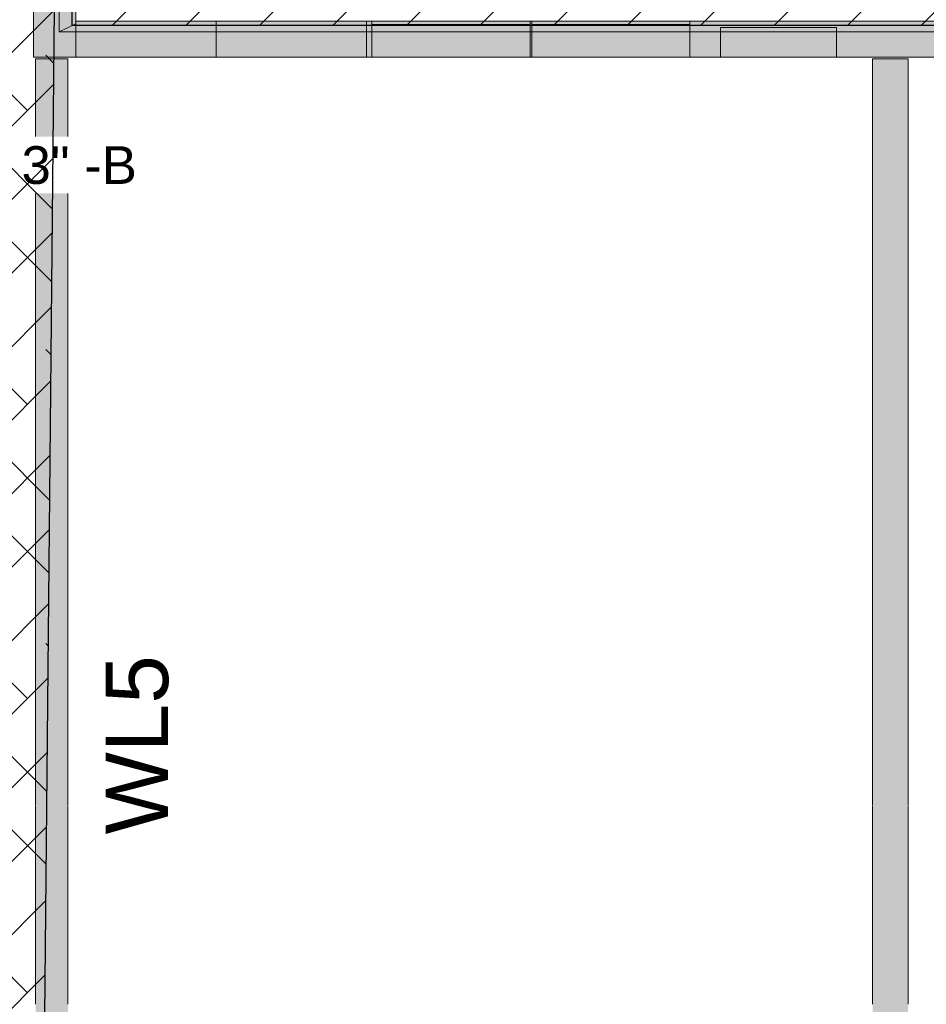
# Model space of a CAD drawing. Header units: inches. Extents: x -4126 to -1814, y 9773 to 12338.
# Tile 25 of 113: x -3414 to -3196, y 10586 to 10823. Entities that reach past the tile are written whole.
import ezdxf

# ---------------------------------------------------------------- set-up
doc = ezdxf.new("R2010")
doc.units = ezdxf.units.IN
doc.header["$MEASUREMENT"] = 0
for name, color, linetype, lineweight in [('A-WALL', 113, 'Continuous', 13), ('G-ANNO-DIMS', 111, 'Continuous', 9), ('I-WALL', 2, 'Continuous', 13)]:
    doc.layers.add(name, color=color, linetype=linetype, lineweight=lineweight)
doc.layers.add('LOAD_HATCH', color=8, linetype='Continuous')
doc.layers.add('loads', color=1, linetype='Continuous')
doc.styles.add('Arial', font='Arial.ttf', dxfattribs={"height": 18})
doc.styles.add('Arial_2', font='arial.ttf', dxfattribs={"height": 9.070866})

# ---------------------------------------------------------------- blocks, each defined once
blk = doc.blocks.new('CTR - 1st Phase - Shell_rvt-1-FRAMING PLAN - 1ST FLOOR')
at = {"layer": 'A-WALL', "lineweight": 5, "transparency": 33554585}
h = blk.add_hatch(color=8, dxfattribs=at)
h.paths.add_polyline_path([(-3404.17, 10813.86), (-3400.17, 10813.86), (-3400.17, 10819.99), (-3404.17, 10819.99), (-3404.17, 10856.62), (-3410.3, 10856.62), (-3410.3, 10813.86), (-3404.28, 10813.86)], flags=0)
h.paths.add_polyline_path([(-3410.3, 10857.02), (-3404.17, 10857.02), (-3404.17, 10857.45), (-3410.3, 10857.45)], flags=0)
h.paths.add_polyline_path([(-3404.85, 10858.28), (-3404.17, 10858.28), (-3404.17, 10858.71), (-3410.3, 10858.71), (-3410.3, 10858.28)], flags=0)
h.paths.add_polyline_path([(-3404.87, 10859.1), (-3404.17, 10859.1), (-3404.17, 10904.5), (-3410.3, 10904.5), (-3410.3, 10859.1)], flags=0)
h.paths.add_polyline_path([(-3410.3, 10904.9), (-3404.17, 10904.9), (-3404.17, 10905.33), (-3410.3, 10905.33)], flags=0)
h.paths.add_polyline_path([(-3410.3, 10906.16), (-3404.17, 10906.16), (-3404.17, 10906.59), (-3410.3, 10906.59)], flags=0)
h.paths.add_polyline_path([(-3404.17, 10906.98), (-3404.17, 10934.38), (-3410.3, 10934.38), (-3410.3, 10906.98), (-3405.72, 10906.98)], flags=0)
h.paths.add_polyline_path([(-3410.3, 10972.4), (-3404.17, 10972.4), (-3404.17, 10972.78), (-3410.3, 10972.78)], flags=0)
h.paths.add_polyline_path([(-3404.17, 11010.8), (-3404.17, 11048.15), (-3410.3, 11048.15), (-3410.3, 11010.8), (-3407.57, 11010.8)], flags=0)
h.paths.add_polyline_path([(-3404.17, 11048.54), (-3404.17, 11048.97), (-3410.3, 11048.97), (-3410.3, 11048.54), (-3408.24, 11048.54)], flags=0)
h.paths.add_polyline_path([(-3410.3, 11049.81), (-3404.17, 11049.81), (-3404.17, 11050.24), (-3410.3, 11050.24)], flags=0)
h.paths.add_polyline_path([(-3408.27, 11050.63), (-3404.17, 11050.63), (-3404.17, 11096.03), (-3410.3, 11096.03), (-3410.3, 11050.63)], flags=0)
h.paths.add_polyline_path([(-3410.3, 11096.42), (-3404.17, 11096.42), (-3404.17, 11096.85), (-3410.3, 11096.85)], flags=0)
h.paths.add_polyline_path([(-3404.17, 11097.69), (-3404.17, 11098.12), (-3410.3, 11098.12), (-3410.3, 11097.69), (-3409.11, 11097.69)], flags=0)
h.paths.add_polyline_path([(-3410.3, 11098.51), (-3404.17, 11098.51), (-3404.17, 11143.91), (-3410.3, 11143.91), (-3410.3, 11130.69), (-3409.92, 11130.69), (-3409.92, 11122.19), (-3410.3, 11122.19)], flags=0)
h.paths.add_polyline_path([(-3409.94, 11144.31), (-3404.17, 11144.31), (-3404.17, 11144.74), (-3410.3, 11144.74), (-3410.3, 11144.31)], flags=0)
h.paths.add_polyline_path([(-3409.96, 11145.57), (-3404.17, 11145.57), (-3404.17, 11146), (-3410.3, 11146), (-3410.3, 11145.57)], flags=0)
h.paths.add_polyline_path([(-3404.17, 11146.39), (-3404.17, 11164.59), (-3410.3, 11164.59), (-3410.3, 11146.39), (-3409.98, 11146.39)], flags=0)
h.paths.add_polyline_path([(-3410.3, 11276.29), (-3404.17, 11276.29), (-3404.17, 11278.79), (-3410.3, 11278.79), (-3410.3, 11276.86)], flags=0)
h.paths.add_polyline_path([(-3404.15, 11278.83), (-3400.17, 11278.83), (-3400.17, 11279.64), (-3410.3, 11279.64), (-3410.3, 11278.83), (-3404.17, 11278.83)], flags=0)
h.paths.add_polyline_path([(-3410.3, 11280.03), (-3400.17, 11280.03), (-3400.17, 11284.91), (-3410.3, 11284.91)], flags=0)
h = blk.add_hatch(color=8, dxfattribs=at)
h.paths.add_polyline_path([(-3404.17, 10819.99), (-3400.17, 10821.92), (-3400.17, 10856.62), (-3404.17, 10856.62), (-3404.17, 10821.92)], flags=0)
h.paths.add_polyline_path([(-3403.53, 10857.02), (-3400.17, 10857.02), (-3400.17, 10857.45), (-3404.17, 10857.45), (-3404.17, 10857.02)], flags=0)
h.paths.add_polyline_path([(-3400.17, 10858.28), (-3400.17, 10858.71), (-3404.17, 10858.71), (-3404.17, 10858.28), (-3403.51, 10858.28)], flags=0)
h.paths.add_polyline_path([(-3400.17, 10859.1), (-3400.17, 10904.5), (-3404.17, 10904.5), (-3404.17, 10859.1), (-3403.49, 10859.1)], flags=0)
h.paths.add_polyline_path([(-3400.17, 10904.9), (-3400.17, 10905.33), (-3404.17, 10905.33), (-3404.17, 10904.9), (-3402.69, 10904.9)], flags=0)
h.paths.add_polyline_path([(-3402.67, 10906.16), (-3400.17, 10906.16), (-3400.17, 10906.59), (-3404.17, 10906.59), (-3404.17, 10906.16)], flags=0)
h.paths.add_polyline_path([(-3402.66, 10906.98), (-3400.17, 10906.98), (-3400.17, 10934.38), (-3404.17, 10934.38), (-3404.17, 10906.98)], flags=0)
h.paths.add_polyline_path([(-3404.17, 10972.4), (-3400.17, 10972.4), (-3400.17, 10972.78), (-3404.17, 10972.78)], flags=0)
h.paths.add_polyline_path([(-3400.17, 11010.8), (-3400.19, 11048.15), (-3404.17, 11048.15), (-3404.17, 11010.8), (-3400.85, 11010.8)], flags=0)
h.paths.add_polyline_path([(-3400.19, 11048.54), (-3400.17, 11048.54), (-3400.18, 11048.97), (-3404.17, 11048.97), (-3404.17, 11048.54)], flags=0)
h.paths.add_polyline_path([(-3400.17, 11049.81), (-3400.19, 11050.24), (-3404.17, 11050.24), (-3404.17, 11049.81), (-3400.18, 11049.81)], flags=0)
h.paths.add_polyline_path([(-3404.17, 11050.63), (-3400.17, 11050.63), (-3400.17, 11096.03), (-3404.17, 11096.03), (-3404.17, 11083.98)], flags=0)
h.paths.add_polyline_path([(-3400.17, 11096.42), (-3400.17, 11096.85), (-3404.17, 11096.85), (-3404.17, 11096.42), (-3401, 11096.42)], flags=0)
h.paths.add_polyline_path([(-3400.17, 11097.69), (-3400.17, 11098.12), (-3404.17, 11098.12), (-3404.17, 11097.69), (-3401.02, 11097.69)], flags=0)
h.paths.add_polyline_path([(-3401.03, 11098.51), (-3400.17, 11098.51), (-3400.17, 11143.91), (-3404.17, 11143.91), (-3404.17, 11098.51)], flags=0)
h.paths.add_polyline_path([(-3404.17, 11144.31), (-3400.17, 11144.31), (-3400.17, 11144.74), (-3404.17, 11144.74)], flags=0)
h.paths.add_polyline_path([(-3400.17, 11145.57), (-3400.17, 11146), (-3404.17, 11146), (-3404.17, 11145.57), (-3401.85, 11145.57)], flags=0)
h.paths.add_polyline_path([(-3401.87, 11146.39), (-3400.17, 11146.39), (-3400.17, 11164.59), (-3404.17, 11164.59), (-3404.17, 11146.39)], flags=0)
h.paths.add_polyline_path([(-3400.17, 11276.29), (-3400.17, 11276.86), (-3404.17, 11278.79), (-3404.13, 11276.29)], flags=0)
for color, points in [(8, [(-3400.17, 10819.99), (-3400.17, 10821.92), (-3404.17, 10819.99)]), (13, [(-3366.39, 10819.99), (-3330.26, 10819.99), (-3330.26, 10822.49), (-3366.39, 10822.49), (-3366.39, 10820.94)]), (13, [(-3290.91, 10813.86), (-3290.91, 10822.49), (-3328.94, 10822.49), (-3328.94, 10813.86)]), (13, [(-3261.58, 10813.86), (-3252.51, 10813.86), (-3252.51, 10822.49), (-3290.54, 10822.49), (-3290.54, 10813.86)]), (13, [(-3330.26, 10813.86), (-3330.26, 10819.99), (-3366.39, 10819.99), (-3366.39, 10813.86)]), (13, [(-3217.25, 10813.86), (-3217.25, 10820.99), (-3245.12, 10820.99), (-3245.12, 10813.86)])]:
    blk.add_hatch(color=color, dxfattribs=at).paths.add_polyline_path(points, flags=0)
h = blk.add_hatch(color=13, dxfattribs=at)
h.paths.add_polyline_path([(-2096.82, 10813.86), (-2096.82, 10822.49), (-2138.72, 10822.49), (-2138.72, 10819.99), (-2099.32, 10819.99), (-2099.32, 10813.86)], flags=0)
h.paths.add_polyline_path([(-3396.64, 10819.99), (-3366.39, 10819.99), (-3366.39, 10822.49), (-3400.17, 10822.49), (-3400.17, 10819.99)], flags=0)
h.paths.add_polyline_path([(-3252.51, 10819.99), (-3245.12, 10819.99), (-3245.12, 10820.99), (-3217.25, 10820.99), (-3217.25, 10819.99), (-3175.34, 10819.99), (-3175.34, 10822.49), (-3252.51, 10822.49), (-3252.51, 10822.21)], flags=0)
h.paths.add_polyline_path([(-3290.54, 10819.99), (-3290.54, 10822.49), (-3290.91, 10822.49), (-3290.91, 10819.99)], flags=0)
h.paths.add_polyline_path([(-3330.26, 10819.99), (-3328.94, 10819.99), (-3328.94, 10822.49), (-3330.26, 10822.49), (-3330.26, 10822.36)], flags=0)
h.paths.add_polyline_path([(-2637.74, 10819.99), (-2637.74, 10822.49), (-2791.71, 10822.49), (-2791.71, 10819.99), (-2748.12, 10819.99), (-2748.12, 10820.99), (-2720.25, 10820.99), (-2720.25, 10819.99), (-2709.72, 10819.99), (-2709.72, 10820.99), (-2681.85, 10820.99), (-2681.85, 10819.99)], flags=0)
h.paths.add_polyline_path([(-2598.39, 10819.99), (-2598.39, 10822.49), (-2599.71, 10822.49), (-2599.71, 10819.99)], flags=0)
h.paths.add_polyline_path([(-2488.32, 10819.99), (-2445.74, 10819.99), (-2445.74, 10822.49), (-2488.32, 10822.49), (-2488.32, 10820.74)], flags=0)
h.paths.add_polyline_path([(-2562.26, 10819.99), (-2512.32, 10819.99), (-2512.32, 10822.49), (-2562.26, 10822.49), (-2562.26, 10820.88)], flags=0)
h.paths.add_polyline_path([(-2185.32, 10819.99), (-2185.32, 10822.49), (-2273.5, 10822.49), (-2273.5, 10819.99)], flags=0)
h.paths.add_polyline_path([(-2311.52, 10819.99), (-2311.52, 10822.49), (-2312.85, 10822.49), (-2312.85, 10819.99)], flags=0)
h.paths.add_polyline_path([(-2407.71, 10819.99), (-2407.34, 10819.99), (-2407.34, 10822.49), (-2407.71, 10822.49), (-2407.71, 10820.58)], flags=0)
h.paths.add_polyline_path([(-2369.31, 10819.99), (-2348.97, 10819.99), (-2348.97, 10822.49), (-2369.31, 10822.49), (-2369.31, 10820.51)], flags=0)
h.paths.add_polyline_path([(-2991.05, 10819.99), (-2983.34, 10819.99), (-2983.34, 10822.49), (-3061.46, 10822.49), (-3061.46, 10819.99), (-3018.92, 10819.99), (-3018.92, 10820.99), (-2991.05, 10820.99)], flags=0)
h.paths.add_polyline_path([(-2945.31, 10819.99), (-2867.19, 10819.99), (-2867.19, 10822.49), (-2945.31, 10822.49), (-2945.31, 10821.62)], flags=0)
h.paths.add_polyline_path([(-3136.94, 10819.99), (-3136.94, 10822.49), (-3137.31, 10822.49), (-3137.31, 10819.99)], flags=0)
h.paths.add_polyline_path([(-3098.91, 10819.99), (-3097.59, 10819.99), (-3097.59, 10822.49), (-3098.91, 10822.49), (-3098.91, 10821.91)], flags=0)
h = blk.add_hatch(color=13, dxfattribs=at)
h.paths.add_polyline_path([(-2105.45, 10813.86), (-2099.32, 10813.86), (-2099.32, 10819.99), (-2138.72, 10819.99), (-2138.72, 10813.86)], flags=0)
h.paths.add_polyline_path([(-2185.32, 10813.86), (-2185.32, 10819.99), (-2273.5, 10819.99), (-2273.5, 10813.86)], flags=0)
h.paths.add_polyline_path([(-2311.52, 10813.86), (-2311.52, 10819.99), (-2312.85, 10819.99), (-2312.85, 10813.86)], flags=0)
h.paths.add_polyline_path([(-2369.31, 10813.86), (-2348.97, 10813.86), (-2348.97, 10819.99), (-2369.31, 10819.99), (-2369.31, 10819.41)], flags=0)
h.paths.add_polyline_path([(-2512.32, 10813.86), (-2512.32, 10819.99), (-2562.26, 10819.99), (-2562.26, 10813.86), (-2517.37, 10813.86)], flags=0)
h.paths.add_polyline_path([(-2451.17, 10813.86), (-2445.74, 10813.86), (-2445.74, 10819.99), (-2488.32, 10819.99), (-2488.32, 10813.86)], flags=0)
h.paths.add_polyline_path([(-2407.34, 10813.86), (-2407.34, 10819.99), (-2407.71, 10819.99), (-2407.71, 10813.86)], flags=0)
h.paths.add_polyline_path([(-2710.47, 10813.86), (-2709.72, 10813.86), (-2709.72, 10819.99), (-2720.25, 10819.99), (-2720.25, 10813.86), (-2718.97, 10813.86)], flags=0)
h.paths.add_polyline_path([(-2598.39, 10813.86), (-2598.39, 10819.99), (-2599.71, 10819.95), (-2599.71, 10813.86)], flags=0)
h.paths.add_polyline_path([(-2637.74, 10813.86), (-2637.74, 10819.99), (-2681.85, 10819.99), (-2681.85, 10813.86)], flags=0)
h.paths.add_polyline_path([(-2748.12, 10813.86), (-2748.12, 10819.99), (-2791.71, 10819.99), (-2791.71, 10813.86)], flags=0)
h.paths.add_polyline_path([(-2991.05, 10813.86), (-2983.34, 10813.86), (-2983.34, 10819.99), (-2991.05, 10819.99), (-2991.05, 10816.08)], flags=0)
h.paths.add_polyline_path([(-2945.31, 10813.86), (-2867.19, 10813.86), (-2867.19, 10819.99), (-2945.31, 10819.99), (-2945.31, 10817.53)], flags=0)
h.paths.add_polyline_path([(-3328.94, 10813.86), (-3328.94, 10819.99), (-3330.26, 10819.99), (-3330.26, 10813.86)], flags=0)
h.paths.add_polyline_path([(-3137.31, 10813.86), (-3136.94, 10813.86), (-3136.94, 10819.99), (-3137.31, 10819.99), (-3137.31, 10814.91)], flags=0)
h.paths.add_polyline_path([(-3396.64, 10813.86), (-3366.39, 10813.86), (-3366.39, 10819.99), (-3400.17, 10819.99), (-3400.17, 10813.86)], flags=0)
h.paths.add_polyline_path([(-3290.91, 10813.86), (-3290.54, 10813.86), (-3290.54, 10819.99), (-3290.91, 10819.99), (-3290.91, 10818.95)], flags=0)
h.paths.add_polyline_path([(-3252.51, 10813.86), (-3245.12, 10813.86), (-3245.12, 10819.99), (-3252.51, 10819.99), (-3252.51, 10817.94)], flags=0)
h.paths.add_polyline_path([(-3217.25, 10813.86), (-3175.34, 10813.86), (-3175.34, 10819.99), (-3217.25, 10819.99), (-3217.25, 10817.01)], flags=0)
h.paths.add_polyline_path([(-3061.46, 10813.86), (-3018.92, 10813.86), (-3018.92, 10819.99), (-3061.46, 10819.99)], flags=0)
h.paths.add_polyline_path([(-3097.59, 10813.86), (-3097.59, 10819.99), (-3098.91, 10819.99), (-3098.91, 10813.86)], flags=0)
at = {"layer": 'A-WALL', "color": 9}
for p, q in [((-3410.3, 10856.62), (-3410.3, 10813.86)), ((-3404.17, 10856.62), (-3404.17, 10819.99)), ((-3400.17, 10822.49), (-3400.17, 10856.62)), ((-3400.17, 10821.92), (-3404.17, 10819.99)), ((-3166.32, 10822.49), (-3400.17, 10822.49)), ((-3400.17, 10819.99), (-3400.17, 10822.49)), ((-3404.17, 10819.99), (-3400.17, 10819.99)), ((-3404.17, 10819.99), (-3400.17, 10819.99)), ((-3166.32, 10819.99), (-3400.17, 10819.99)), ((-3400.17, 10819.99), (-3366.39, 10819.99)), ((-3330.26, 10819.99), (-3366.39, 10819.99)), ((-3366.39, 10819.99), (-3366.39, 10813.86)), ((-3330.26, 10819.99), (-3166.32, 10819.99)), ((-3330.26, 10813.86), (-3330.26, 10819.99)), ((-3410.3, 10813.86), (-3400.17, 10813.86)), ((-3400.17, 10813.86), (-3366.39, 10813.86)), ((-3366.39, 10813.86), (-3330.26, 10813.86)), ((-3330.26, 10813.86), (-3166.32, 10813.86))]:
    blk.add_line(p, q, dxfattribs=at)
at = {"layer": 'A-WALL', "color": 253}
for p, q in [((-3404.17, 10856.62), (-3404.17, 10819.99)), ((-3400.17, 10856.62), (-3400.17, 10822.49)), ((-3410.3, 10813.86), (-3410.3, 10842.51)), ((-3400.17, 10813.86), (-3410.3, 10813.86))]:
    blk.add_line(p, q, dxfattribs=at)
at = {"layer": 'A-WALL', "color": 33}
for p, q in [((-3400.17, 10822.49), (-3366.39, 10822.49)), ((-3400.17, 10822.49), (-3400.17, 10813.86)), ((-3400.17, 10822.49), (-3400.17, 10813.86)), ((-3400.17, 10821.92), (-3400.17, 10822.49)), ((-3400.17, 10819.99), (-3400.17, 10821.92)), ((-3330.26, 10822.49), (-3366.39, 10822.49)), ((-3366.39, 10822.49), (-3330.26, 10822.49)), ((-3366.39, 10822.49), (-3366.39, 10819.99)), ((-3366.39, 10822.49), (-3366.39, 10813.86)), ((-3330.26, 10822.49), (-3328.94, 10822.49)), ((-3330.26, 10813.86), (-3330.26, 10822.49)), ((-3330.26, 10822.49), (-3330.26, 10819.99)), ((-3290.91, 10822.49), (-3328.94, 10822.49)), ((-3328.94, 10822.49), (-3290.91, 10822.49)), ((-3328.94, 10822.49), (-3328.94, 10821.74)), ((-3328.94, 10822.49), (-3328.94, 10819.99)), ((-3328.94, 10821.74), (-3290.91, 10821.74)), ((-3290.91, 10821.74), (-3328.94, 10821.74)), ((-3328.94, 10819.99), (-3328.94, 10821.74)), ((-3290.91, 10822.49), (-3290.54, 10822.49)), ((-3290.91, 10813.86), (-3290.91, 10822.49)), ((-3290.91, 10822.49), (-3290.91, 10821.74)), ((-3290.91, 10821.74), (-3290.91, 10813.86)), ((-3252.51, 10822.49), (-3290.54, 10822.49)), ((-3290.54, 10822.49), (-3252.51, 10822.49)), ((-3290.54, 10822.49), (-3290.54, 10821.74)), ((-3290.54, 10822.49), (-3290.54, 10813.86)), ((-3290.54, 10821.74), (-3252.51, 10821.74)), ((-3252.51, 10821.74), (-3290.54, 10821.74)), ((-3290.54, 10813.86), (-3290.54, 10821.74)), ((-3252.51, 10822.49), (-3175.34, 10822.49)), ((-3252.51, 10813.86), (-3252.51, 10822.49)), ((-3252.51, 10822.49), (-3252.51, 10821.74)), ((-3252.51, 10821.74), (-3252.51, 10813.86)), ((-3328.94, 10813.86), (-3328.94, 10819.95)), ((-3328.94, 10819.95), (-3328.94, 10813.86)), ((-3217.25, 10820.99), (-3245.12, 10820.99)), ((-3245.12, 10820.99), (-3217.25, 10820.99)), ((-3245.12, 10813.86), (-3245.12, 10820.99)), ((-3245.12, 10813.86), (-3245.12, 10820.99)), ((-3217.25, 10820.99), (-3217.25, 10813.86)), ((-3217.25, 10813.86), (-3217.25, 10820.99)), ((-3328.94, 10813.86), (-3400.17, 10813.86)), ((-3290.91, 10813.86), (-3328.94, 10813.86)), ((-3328.94, 10813.86), (-3290.91, 10813.86)), ((-3290.54, 10813.86), (-3290.91, 10813.86)), ((-3290.54, 10813.86), (-3252.51, 10813.86)), ((-3252.51, 10813.86), (-3290.54, 10813.86)), ((-3245.12, 10813.86), (-3252.51, 10813.86)), ((-3217.25, 10813.86), (-3245.12, 10813.86)), ((-3245.12, 10813.86), (-3217.25, 10813.86)), ((-3175.34, 10813.86), (-3217.25, 10813.86))]:
    blk.add_line(p, q, dxfattribs=at)
at = {"layer": 'A-WALL', "color": 23}
for p, q in [((-3366.39, 10822.49), (-3330.26, 10822.49)), ((-3328.94, 10822.49), (-3290.91, 10822.49)), ((-3290.54, 10822.49), (-3252.51, 10822.49)), ((-3290.91, 10813.86), (-3328.94, 10813.86)), ((-3252.51, 10813.86), (-3290.54, 10813.86)), ((-3217.25, 10813.86), (-3245.12, 10813.86))]:
    blk.add_line(p, q, dxfattribs=at)
blk = doc.blocks.new('CTR - 1st Phase - Common Walls_rvt-1-FRAMING PLAN - 1ST FLOOR')
at = {"layer": 'I-WALL', "lineweight": 5, "transparency": 33554585}
h = blk.add_hatch(color=8, dxfattribs=at)
h.paths.add_polyline_path([(-3409.8, 10450.41), (-3402.05, 10450.41), (-3402.05, 10489.14), (-3409.8, 10489.14), (-3409.8, 10458.16)], flags=0)
h.paths.add_polyline_path([(-3402.73, 10489.53), (-3402.05, 10489.53), (-3402.05, 10489.96), (-3409.8, 10489.96), (-3409.8, 10489.53)], flags=0)
h.paths.add_polyline_path([(-3409.8, 10490.8), (-3402.05, 10490.8), (-3402.05, 10491.23), (-3409.8, 10491.23)], flags=0)
h.paths.add_polyline_path([(-3402.05, 10491.62), (-3402.05, 10537.02), (-3409.8, 10537.02), (-3409.8, 10491.62), (-3402.78, 10491.62)], flags=0)
h.paths.add_polyline_path([(-3403.78, 10537.41), (-3402.05, 10537.41), (-3402.05, 10537.84), (-3409.8, 10537.84), (-3409.8, 10537.41)], flags=0)
h.paths.add_polyline_path([(-3403.8, 10538.68), (-3402.05, 10538.68), (-3402.05, 10539.11), (-3409.8, 10539.11), (-3409.8, 10538.68)], flags=0)
h.paths.add_polyline_path([(-3402.05, 10539.5), (-3402.05, 10584.9), (-3409.8, 10584.9), (-3409.8, 10539.5), (-3403.82, 10539.5)], flags=0)
h.paths.add_polyline_path([(-3404.82, 10585.3), (-3402.05, 10585.3), (-3402.05, 10585.73), (-3409.8, 10585.73), (-3409.8, 10585.3)], flags=0)
h.paths.add_polyline_path([(-3409.8, 10586.56), (-3402.05, 10586.56), (-3402.05, 10586.99), (-3409.8, 10586.99)], flags=0)
h.paths.add_polyline_path([(-3409.8, 10587.38), (-3402.05, 10587.38), (-3402.05, 10632.78), (-3409.8, 10632.78), (-3409.8, 10632.07)], flags=0)
h.paths.add_polyline_path([(-3405.87, 10633.18), (-3402.05, 10633.18), (-3402.05, 10633.61), (-3409.8, 10633.61), (-3409.8, 10633.18)], flags=0)
h.paths.add_polyline_path([(-3405.89, 10634.44), (-3402.05, 10634.44), (-3402.05, 10634.87), (-3409.8, 10634.87), (-3409.8, 10634.44)], flags=0)
h.paths.add_polyline_path([(-3409.8, 10635.26), (-3402.05, 10635.26), (-3402.05, 10680.67), (-3409.8, 10680.67), (-3409.8, 10653.43)], flags=0)
h.paths.add_polyline_path([(-3402.05, 10681.06), (-3402.05, 10681.49), (-3409.8, 10681.49), (-3409.8, 10681.06), (-3406.91, 10681.06)], flags=0)
h.paths.add_polyline_path([(-3402.05, 10682.32), (-3402.05, 10682.75), (-3409.8, 10682.75), (-3409.8, 10682.32), (-3406.94, 10682.32)], flags=0)
h.paths.add_polyline_path([(-3402.05, 10683.15), (-3402.05, 10728.55), (-3409.8, 10728.55), (-3409.8, 10683.15), (-3406.96, 10683.15)], flags=0)
h.paths.add_polyline_path([(-3409.8, 10728.94), (-3402.05, 10728.94), (-3402.05, 10729.37), (-3409.8, 10729.37)], flags=0)
h.paths.add_polyline_path([(-3407.98, 10730.2), (-3402.05, 10730.2), (-3402.05, 10730.63), (-3409.8, 10730.63), (-3409.8, 10730.2)], flags=0)
h.paths.add_polyline_path([(-3402.05, 10731.03), (-3402.05, 10776.43), (-3409.8, 10776.43), (-3409.8, 10731.03), (-3408, 10731.03)], flags=0)
h.paths.add_polyline_path([(-3409, 10776.82), (-3402.05, 10776.82), (-3402.05, 10777.25), (-3409.8, 10777.25), (-3409.8, 10776.82)], flags=0)
h.paths.add_polyline_path([(-3409.03, 10778.09), (-3402.05, 10778.09), (-3402.05, 10778.52), (-3409.8, 10778.52), (-3409.8, 10778.09)], flags=0)
h.paths.add_polyline_path([(-3409.8, 10778.91), (-3402.05, 10778.91), (-3402.05, 10813.49), (-3409.8, 10813.49)], flags=0)
h = blk.add_hatch(color=8, dxfattribs=at)
h.paths.add_polyline_path([(-3208.45, 10476.16), (-3200.07, 10476.16), (-3200.07, 10489.14), (-3208.57, 10489.14), (-3208.57, 10476.16)], flags=0)
h.paths.add_polyline_path([(-3208.57, 10489.53), (-3200.07, 10489.53), (-3200.07, 10489.96), (-3208.45, 10489.96), (-3208.45, 10490.34), (-3208.57, 10490.34), (-3208.57, 10489.96)], flags=0)
h.paths.add_polyline_path([(-3208.45, 10490.42), (-3208.45, 10490.8), (-3200.07, 10490.8), (-3200.07, 10491.23), (-3208.57, 10491.23), (-3208.57, 10490.42)], flags=0)
h.paths.add_polyline_path([(-3200.7, 10491.62), (-3200.07, 10491.62), (-3200.07, 10537.02), (-3208.57, 10537.02), (-3208.57, 10491.62), (-3201.06, 10491.62)], flags=0)
h.paths.add_polyline_path([(-3208.45, 10537.41), (-3200.07, 10537.41), (-3200.07, 10537.84), (-3208.47, 10537.84), (-3208.47, 10538.22), (-3208.57, 10538.22), (-3208.57, 10537.41), (-3208.47, 10537.41)], flags=0)
h.paths.add_polyline_path([(-3208.57, 10538.3), (-3208.47, 10538.3), (-3208.45, 10538.68), (-3200.07, 10538.68), (-3200.07, 10539.11), (-3208.57, 10539.11), (-3208.57, 10538.68)], flags=0)
h.paths.add_polyline_path([(-3208.57, 10539.5), (-3200.07, 10539.5), (-3200.07, 10584.9), (-3208.57, 10584.9), (-3208.57, 10567.32)], flags=0)
h.paths.add_polyline_path([(-3203.25, 10585.3), (-3200.07, 10585.3), (-3200.07, 10585.73), (-3208.49, 10585.73), (-3208.49, 10586.1), (-3208.57, 10586.1), (-3208.57, 10585.3), (-3208.45, 10585.3)], flags=0)
h.paths.add_polyline_path([(-3208.49, 10586.18), (-3208.45, 10586.56), (-3200.07, 10586.56), (-3200.07, 10586.99), (-3208.57, 10586.99), (-3208.57, 10586.18)], flags=0)
h.paths.add_polyline_path([(-3208.57, 10587.38), (-3200.07, 10587.38), (-3200.07, 10632.78), (-3208.57, 10632.78)], flags=0)
h.paths.add_polyline_path([(-3200.7, 10633.18), (-3200.07, 10633.18), (-3200.07, 10633.61), (-3208.51, 10633.61), (-3208.51, 10633.98), (-3208.57, 10633.98), (-3208.57, 10633.18), (-3204.36, 10633.18)], flags=0)
h.paths.add_polyline_path([(-3208.51, 10634.07), (-3208.51, 10634.44), (-3200.07, 10634.44), (-3200.07, 10634.87), (-3208.57, 10634.87), (-3208.57, 10634.07)], flags=0)
h.paths.add_polyline_path([(-3208.57, 10635.26), (-3200.07, 10635.26), (-3200.07, 10680.67), (-3208.57, 10680.67), (-3208.57, 10653.43)], flags=0)
h.paths.add_polyline_path([(-3208.45, 10681.06), (-3200.07, 10681.06), (-3200.07, 10681.49), (-3208.52, 10681.49), (-3208.52, 10681.87), (-3208.57, 10681.87), (-3208.57, 10681.06), (-3208.52, 10681.06)], flags=0)
h.paths.add_polyline_path([(-3208.57, 10681.95), (-3208.52, 10681.95), (-3208.53, 10682.32), (-3200.07, 10682.32), (-3200.07, 10682.75), (-3208.57, 10682.75), (-3208.57, 10682.32)], flags=0)
h.paths.add_polyline_path([(-3200.7, 10683.15), (-3200.07, 10683.15), (-3200.07, 10728.55), (-3208.57, 10728.55), (-3208.57, 10683.15), (-3205.53, 10683.15)], flags=0)
h.paths.add_polyline_path([(-3208.45, 10728.94), (-3200.07, 10728.94), (-3200.07, 10729.37), (-3208.54, 10729.37), (-3208.54, 10728.94)], flags=0)
h.paths.add_polyline_path([(-3208.57, 10729.83), (-3208.54, 10729.83), (-3208.54, 10730.2), (-3200.07, 10730.2), (-3200.07, 10730.63), (-3208.57, 10730.63), (-3208.57, 10730.2)], flags=0)
h.paths.add_polyline_path([(-3208.45, 10731.03), (-3200.07, 10731.03), (-3200.07, 10776.43), (-3208.57, 10776.43), (-3208.54, 10731.03)], flags=0)
h.paths.add_polyline_path([(-3208.45, 10776.82), (-3200.07, 10776.82), (-3200.07, 10777.25), (-3208.56, 10777.25), (-3208.56, 10776.82)], flags=0)
h.paths.add_polyline_path([(-3208.57, 10777.71), (-3208.56, 10777.71), (-3208.56, 10778.09), (-3200.07, 10778.09), (-3200.07, 10778.52), (-3208.57, 10778.52), (-3208.57, 10778.09)], flags=0)
h.paths.add_polyline_path([(-3208.57, 10778.91), (-3200.07, 10778.91), (-3200.07, 10813.49), (-3208.57, 10813.49)], flags=0)
h = blk.add_hatch(color=8, dxfattribs=at)
h.paths.add_polyline_path([(-3409.8, 10489.14), (-3402.05, 10489.14), (-3402.05, 10489.53), (-3409.8, 10489.53), (-3409.8, 10489.26)], flags=0)
h.paths.add_polyline_path([(-3409.8, 10491.23), (-3402.05, 10491.23), (-3402.05, 10491.62), (-3409.8, 10491.62)], flags=0)
h.paths.add_polyline_path([(-3402.05, 10537.02), (-3402.05, 10537.41), (-3409.8, 10537.41), (-3409.8, 10537.02), (-3403.77, 10537.02)], flags=0)
h.paths.add_polyline_path([(-3402.05, 10539.11), (-3402.05, 10539.5), (-3409.8, 10539.5), (-3409.8, 10539.11), (-3403.81, 10539.11)], flags=0)
h.paths.add_polyline_path([(-3402.05, 10584.9), (-3402.05, 10585.3), (-3409.8, 10585.3), (-3409.8, 10584.9), (-3404.81, 10584.9)], flags=0)
h.paths.add_polyline_path([(-3402.05, 10586.99), (-3402.05, 10587.38), (-3409.8, 10587.38), (-3409.8, 10586.99), (-3404.86, 10586.99)], flags=0)
h.paths.add_polyline_path([(-3402.05, 10632.78), (-3402.05, 10633.18), (-3409.8, 10633.18), (-3409.8, 10632.78), (-3405.86, 10632.78)], flags=0)
h.paths.add_polyline_path([(-3409.8, 10634.87), (-3402.05, 10634.87), (-3402.05, 10635.26), (-3409.8, 10635.26)], flags=0)
h.paths.add_polyline_path([(-3409.8, 10680.67), (-3402.05, 10680.67), (-3402.05, 10681.06), (-3409.8, 10681.06)], flags=0)
h.paths.add_polyline_path([(-3406.95, 10682.75), (-3402.05, 10682.75), (-3402.05, 10683.15), (-3409.8, 10683.15), (-3409.8, 10682.75)], flags=0)
h.paths.add_polyline_path([(-3402.05, 10728.55), (-3402.05, 10728.94), (-3409.8, 10728.94), (-3409.8, 10728.55), (-3407.95, 10728.55)], flags=0)
h.paths.add_polyline_path([(-3407.99, 10730.63), (-3402.05, 10730.63), (-3402.05, 10731.03), (-3409.8, 10731.03), (-3409.8, 10730.63)], flags=0)
h.paths.add_polyline_path([(-3408.99, 10776.43), (-3402.05, 10776.43), (-3402.05, 10776.82), (-3409.8, 10776.82), (-3409.8, 10776.43)], flags=0)
h.paths.add_polyline_path([(-3402.05, 10778.52), (-3402.05, 10778.91), (-3409.8, 10778.91), (-3409.8, 10778.52), (-3409.04, 10778.52)], flags=0)
h = blk.add_hatch(color=8, dxfattribs=at)
h.paths.add_polyline_path([(-3208.57, 10489.14), (-3208.45, 10489.14), (-3208.45, 10489.53), (-3208.57, 10489.53)], flags=0)
h.paths.add_polyline_path([(-3208.45, 10491.23), (-3208.45, 10491.62), (-3208.57, 10491.62), (-3208.57, 10491.23)], flags=0)
h.paths.add_polyline_path([(-3208.47, 10537.02), (-3208.47, 10537.41), (-3208.57, 10537.41), (-3208.57, 10537.02)], flags=0)
h.paths.add_polyline_path([(-3208.57, 10539.11), (-3208.47, 10539.11), (-3208.47, 10539.5), (-3208.57, 10539.5)], flags=0)
h.paths.add_polyline_path([(-3208.57, 10584.9), (-3208.49, 10584.9), (-3208.49, 10585.3), (-3208.57, 10585.3)], flags=0)
h.paths.add_polyline_path([(-3208.49, 10586.99), (-3208.49, 10587.38), (-3208.57, 10587.38), (-3208.57, 10586.99)], flags=0)
h.paths.add_polyline_path([(-3208.51, 10632.78), (-3208.51, 10633.18), (-3208.57, 10633.18), (-3208.57, 10632.78)], flags=0)
h.paths.add_polyline_path([(-3208.51, 10634.87), (-3208.51, 10635.26), (-3208.57, 10635.26), (-3208.57, 10634.87)], flags=0)
h.paths.add_polyline_path([(-3208.57, 10680.67), (-3208.52, 10680.67), (-3208.52, 10681.06), (-3208.57, 10681.06)], flags=0)
h.paths.add_polyline_path([(-3208.53, 10682.75), (-3208.53, 10683.15), (-3208.57, 10683.15), (-3208.57, 10682.75)], flags=0)
h.paths.add_polyline_path([(-3208.57, 10728.55), (-3208.54, 10728.55), (-3208.57, 10728.94)], flags=0)
h.paths.add_polyline_path([(-3208.57, 10730.63), (-3208.54, 10730.63), (-3208.57, 10731.03)], flags=0)
h.paths.add_polyline_path([(-3208.57, 10778.52), (-3208.56, 10778.52), (-3208.57, 10778.91)], flags=0)
h = blk.add_hatch(color=8, dxfattribs=at)
h.paths.add_polyline_path([(-3201, 10489.14), (-3200.07, 10489.14), (-3200.07, 10489.53), (-3208.45, 10489.53), (-3208.45, 10489.14)], flags=0)
h.paths.add_polyline_path([(-3200.67, 10491.23), (-3200.07, 10491.23), (-3200.07, 10491.62), (-3208.45, 10491.62), (-3208.45, 10491.23), (-3200.7, 10491.23)], flags=0)
h.paths.add_polyline_path([(-3202.12, 10537.02), (-3200.07, 10537.02), (-3200.07, 10537.41), (-3208.47, 10537.41), (-3208.45, 10537.02)], flags=0)
h.paths.add_polyline_path([(-3200.07, 10539.11), (-3200.07, 10539.5), (-3208.47, 10539.5), (-3208.45, 10539.11), (-3200.58, 10539.11)], flags=0)
h.paths.add_polyline_path([(-3203.24, 10584.9), (-3200.07, 10584.9), (-3200.07, 10585.3), (-3208.49, 10585.3), (-3208.45, 10584.9)], flags=0)
h.paths.add_polyline_path([(-3203.29, 10586.99), (-3200.07, 10586.99), (-3200.07, 10587.38), (-3208.49, 10587.38), (-3208.45, 10586.99)], flags=0)
h.paths.add_polyline_path([(-3208.51, 10632.78), (-3200.07, 10632.78), (-3200.07, 10633.18), (-3208.51, 10633.18)], flags=0)
h.paths.add_polyline_path([(-3208.45, 10634.87), (-3200.07, 10634.87), (-3200.07, 10635.26), (-3208.51, 10635.26), (-3208.51, 10634.87)], flags=0)
h.paths.add_polyline_path([(-3208.52, 10680.67), (-3200.07, 10680.67), (-3200.07, 10681.06), (-3208.52, 10681.06)], flags=0)
h.paths.add_polyline_path([(-3200.32, 10682.75), (-3200.07, 10682.75), (-3200.07, 10683.15), (-3208.53, 10683.15), (-3208.53, 10682.75), (-3200.7, 10682.75)], flags=0)
h.paths.add_polyline_path([(-3200.23, 10728.55), (-3200.07, 10728.55), (-3200.07, 10728.94), (-3208.54, 10728.94), (-3208.54, 10728.55), (-3200.7, 10728.55)], flags=0)
h.paths.add_polyline_path([(-3200.7, 10730.63), (-3200.07, 10730.63), (-3200.07, 10731.03), (-3208.54, 10731.03), (-3208.54, 10730.63), (-3206.64, 10730.63)], flags=0)
h.paths.add_polyline_path([(-3200.7, 10776.43), (-3200.07, 10776.43), (-3200.07, 10776.82), (-3208.56, 10776.82), (-3208.56, 10776.43), (-3207.71, 10776.43)], flags=0)
h.paths.add_polyline_path([(-3207.76, 10778.52), (-3200.07, 10778.52), (-3200.07, 10778.91), (-3208.56, 10778.91), (-3208.56, 10778.52), (-3208.45, 10778.52)], flags=0)
h = blk.add_hatch(color=8, dxfattribs=at)
h.paths.add_polyline_path([(-3402.74, 10489.96), (-3402.05, 10489.96), (-3402.05, 10490.8), (-3409.8, 10490.8), (-3409.8, 10489.96)], flags=0)
h.paths.add_polyline_path([(-3409.8, 10537.84), (-3402.05, 10537.84), (-3402.05, 10538.68), (-3409.8, 10538.68), (-3409.8, 10538.22)], flags=0)
h.paths.add_polyline_path([(-3409.8, 10585.73), (-3402.05, 10585.73), (-3402.05, 10586.56), (-3409.8, 10586.56), (-3409.8, 10586.1)], flags=0)
h.paths.add_polyline_path([(-3405.88, 10633.61), (-3402.05, 10633.61), (-3402.05, 10634.44), (-3409.8, 10634.44), (-3409.8, 10633.61)], flags=0)
h.paths.add_polyline_path([(-3409.8, 10681.49), (-3402.05, 10681.49), (-3402.05, 10682.32), (-3409.8, 10682.32), (-3409.8, 10681.87)], flags=0)
h.paths.add_polyline_path([(-3407.96, 10729.37), (-3402.05, 10729.37), (-3402.05, 10730.2), (-3409.8, 10730.2), (-3409.8, 10729.37)], flags=0)
h.paths.add_polyline_path([(-3409.8, 10777.25), (-3402.05, 10777.25), (-3402.05, 10778.09), (-3409.8, 10778.09), (-3409.8, 10777.63)], flags=0)
h = blk.add_hatch(color=8, dxfattribs=at)
h.paths.add_polyline_path([(-3200.7, 10489.96), (-3200.07, 10489.96), (-3200.07, 10490.8), (-3208.45, 10490.8), (-3208.45, 10490.42), (-3208.57, 10490.38), (-3208.57, 10490.34), (-3208.45, 10490.34), (-3208.45, 10489.96), (-3201.02, 10489.96)], flags=0)
h.paths.add_polyline_path([(-3200.7, 10537.84), (-3200.07, 10537.84), (-3200.07, 10538.68), (-3208.47, 10538.68), (-3208.47, 10538.3), (-3208.57, 10538.26), (-3208.57, 10538.22), (-3208.47, 10538.22), (-3208.45, 10537.84), (-3202.14, 10537.84)], flags=0)
h.paths.add_polyline_path([(-3200.7, 10585.73), (-3200.07, 10585.73), (-3200.07, 10586.56), (-3208.49, 10586.56), (-3208.49, 10586.18), (-3208.57, 10586.14), (-3208.57, 10586.1), (-3208.49, 10586.1), (-3208.45, 10585.73), (-3203.26, 10585.73)], flags=0)
h.paths.add_polyline_path([(-3200.7, 10633.61), (-3200.07, 10633.61), (-3200.07, 10634.44), (-3208.51, 10634.44), (-3208.51, 10634.07), (-3208.57, 10634.02), (-3208.57, 10633.98), (-3208.51, 10633.98), (-3208.51, 10633.61), (-3204.37, 10633.61)], flags=0)
h.paths.add_polyline_path([(-3200.7, 10681.49), (-3200.07, 10681.49), (-3200.07, 10682.32), (-3208.53, 10682.32), (-3208.52, 10681.95), (-3208.57, 10681.91), (-3208.57, 10681.87), (-3208.52, 10681.87), (-3208.52, 10681.49), (-3205.49, 10681.49)], flags=0)
h.paths.add_polyline_path([(-3200.07, 10729.37), (-3200.07, 10730.2), (-3208.54, 10730.2), (-3208.54, 10729.37), (-3200.23, 10729.37)], flags=0)
h.paths.add_polyline_path([(-3200.7, 10777.25), (-3200.07, 10777.25), (-3200.07, 10778.09), (-3208.56, 10778.09), (-3208.56, 10777.25), (-3207.73, 10777.25)], flags=0)
at = {"layer": 'I-WALL', "color": 9}
for p, q in [((-3409.8, 10813.49), (-3409.8, 10778.91)), ((-3409.8, 10813.49), (-3402.05, 10813.49)), ((-3402.05, 10778.91), (-3402.05, 10813.49)), ((-3208.57, 10813.49), (-3208.57, 10778.91)), ((-3208.57, 10813.49), (-3200.07, 10813.49)), ((-3200.07, 10778.91), (-3200.07, 10813.49)), ((-3409.8, 10778.91), (-3409.8, 10778.52)), ((-3402.05, 10778.52), (-3402.05, 10778.91)), ((-3208.57, 10778.91), (-3208.57, 10778.52)), ((-3200.07, 10778.52), (-3200.07, 10778.91)), ((-3409.8, 10778.52), (-3409.8, 10777.71)), ((-3409.8, 10777.63), (-3409.8, 10776.82)), ((-3409.8, 10776.82), (-3409.8, 10776.43)), ((-3409.8, 10776.43), (-3409.8, 10731.03)), ((-3402.05, 10777.71), (-3402.05, 10778.52)), ((-3402.05, 10776.82), (-3402.05, 10777.63)), ((-3402.05, 10776.43), (-3402.05, 10776.82)), ((-3402.05, 10731.03), (-3402.05, 10776.43)), ((-3208.57, 10778.52), (-3208.57, 10777.71)), ((-3208.57, 10777.63), (-3208.57, 10776.82)), ((-3208.57, 10776.82), (-3208.57, 10776.43)), ((-3208.57, 10776.43), (-3208.57, 10731.03)), ((-3200.07, 10777.71), (-3200.07, 10778.52)), ((-3200.07, 10776.82), (-3200.07, 10777.63)), ((-3200.07, 10776.43), (-3200.07, 10776.82)), ((-3200.07, 10731.03), (-3200.07, 10776.43)), ((-3409.8, 10731.03), (-3409.8, 10730.63)), ((-3409.8, 10730.63), (-3409.8, 10729.83)), ((-3409.8, 10729.75), (-3409.8, 10728.94)), ((-3409.8, 10728.94), (-3409.8, 10728.55)), ((-3402.05, 10730.63), (-3402.05, 10731.03)), ((-3402.05, 10729.83), (-3402.05, 10730.63)), ((-3402.05, 10728.94), (-3402.05, 10729.75)), ((-3402.05, 10728.55), (-3402.05, 10728.94)), ((-3208.57, 10731.03), (-3208.57, 10730.63)), ((-3208.57, 10730.63), (-3208.57, 10729.83)), ((-3208.57, 10729.75), (-3208.57, 10728.94)), ((-3208.57, 10728.94), (-3208.57, 10728.55)), ((-3200.07, 10730.63), (-3200.07, 10731.03)), ((-3200.07, 10729.83), (-3200.07, 10730.63)), ((-3200.07, 10728.94), (-3200.07, 10729.75)), ((-3200.07, 10728.55), (-3200.07, 10728.94)), ((-3409.8, 10728.55), (-3409.8, 10683.15)), ((-3402.05, 10683.15), (-3402.05, 10728.55)), ((-3208.57, 10728.55), (-3208.57, 10683.15)), ((-3200.07, 10683.15), (-3200.07, 10728.55)), ((-3409.8, 10683.15), (-3409.8, 10682.75)), ((-3409.8, 10682.75), (-3409.8, 10681.95)), ((-3409.8, 10681.87), (-3409.8, 10681.06)), ((-3402.05, 10682.75), (-3402.05, 10683.15)), ((-3402.05, 10681.95), (-3402.05, 10682.75)), ((-3402.05, 10681.06), (-3402.05, 10681.87)), ((-3208.57, 10683.15), (-3208.57, 10682.75)), ((-3208.57, 10682.75), (-3208.57, 10681.95)), ((-3208.57, 10681.87), (-3208.57, 10681.06)), ((-3200.07, 10682.75), (-3200.07, 10683.15)), ((-3200.07, 10681.95), (-3200.07, 10682.75)), ((-3200.07, 10681.06), (-3200.07, 10681.87)), ((-3409.8, 10681.06), (-3409.8, 10680.67)), ((-3409.8, 10680.67), (-3409.8, 10635.26)), ((-3402.05, 10680.67), (-3402.05, 10681.06)), ((-3402.05, 10635.26), (-3402.05, 10680.67)), ((-3208.57, 10681.06), (-3208.57, 10680.67)), ((-3208.57, 10680.67), (-3208.57, 10635.26)), ((-3200.07, 10680.67), (-3200.07, 10681.06)), ((-3200.07, 10635.26), (-3200.07, 10680.67)), ((-3409.8, 10635.26), (-3409.8, 10634.87)), ((-3409.8, 10634.87), (-3409.8, 10634.07)), ((-3402.05, 10634.87), (-3402.05, 10635.26)), ((-3402.05, 10634.07), (-3402.05, 10634.87)), ((-3208.57, 10635.26), (-3208.57, 10634.87)), ((-3208.57, 10634.87), (-3208.57, 10634.07)), ((-3200.07, 10634.87), (-3200.07, 10635.26)), ((-3200.07, 10634.07), (-3200.07, 10634.87)), ((-3409.8, 10633.98), (-3409.8, 10633.18)), ((-3409.8, 10633.18), (-3409.8, 10632.78)), ((-3409.8, 10632.78), (-3409.8, 10587.38)), ((-3402.05, 10633.18), (-3402.05, 10633.98)), ((-3402.05, 10632.78), (-3402.05, 10633.18)), ((-3402.05, 10587.38), (-3402.05, 10632.78)), ((-3208.57, 10633.98), (-3208.57, 10633.18)), ((-3208.57, 10633.18), (-3208.57, 10632.78)), ((-3208.57, 10632.78), (-3208.57, 10587.38)), ((-3200.07, 10633.18), (-3200.07, 10633.98)), ((-3200.07, 10632.78), (-3200.07, 10633.18)), ((-3200.07, 10587.38), (-3200.07, 10632.78)), ((-3409.8, 10587.38), (-3409.8, 10586.99)), ((-3409.8, 10586.99), (-3409.8, 10586.18)), ((-3402.05, 10586.99), (-3402.05, 10587.38)), ((-3402.05, 10586.18), (-3402.05, 10586.99)), ((-3208.57, 10587.38), (-3208.57, 10586.99)), ((-3208.57, 10586.99), (-3208.57, 10586.18)), ((-3200.07, 10586.99), (-3200.07, 10587.38)), ((-3200.07, 10586.18), (-3200.07, 10586.99))]:
    blk.add_line(p, q, dxfattribs=at)
at = {"layer": 'I-WALL', "color": 253}
for p, q in [((-3409.8, 10778.91), (-3409.8, 10813.49)), ((-3402.05, 10813.49), (-3409.8, 10813.49)), ((-3402.05, 10813.49), (-3402.05, 10778.91)), ((-3208.57, 10778.91), (-3208.57, 10813.49)), ((-3208.57, 10813.49), (-3200.07, 10813.49)), ((-3200.07, 10813.49), (-3200.07, 10778.91)), ((-3409.8, 10778.52), (-3409.8, 10778.91)), ((-3402.05, 10778.91), (-3402.05, 10778.52)), ((-3208.57, 10778.52), (-3208.57, 10778.91)), ((-3200.07, 10778.91), (-3200.07, 10778.52)), ((-3409.8, 10778.09), (-3409.8, 10778.52)), ((-3409.8, 10777.71), (-3409.8, 10778.09)), ((-3409.8, 10777.25), (-3409.8, 10777.63)), ((-3409.8, 10776.82), (-3409.8, 10777.25)), ((-3409.8, 10776.43), (-3409.8, 10776.82)), ((-3409.8, 10731.03), (-3409.8, 10776.43)), ((-3402.05, 10778.52), (-3402.05, 10778.09)), ((-3402.05, 10778.09), (-3402.05, 10777.71)), ((-3402.05, 10777.63), (-3402.05, 10777.25)), ((-3402.05, 10777.25), (-3402.05, 10776.82)), ((-3402.05, 10776.82), (-3402.05, 10776.43)), ((-3402.05, 10776.43), (-3402.05, 10731.03)), ((-3208.57, 10777.71), (-3208.57, 10778.52)), ((-3208.57, 10776.82), (-3208.57, 10777.63)), ((-3208.57, 10776.43), (-3208.57, 10776.82)), ((-3208.57, 10731.03), (-3208.57, 10776.43)), ((-3200.07, 10778.52), (-3200.07, 10778.09)), ((-3200.07, 10778.09), (-3200.07, 10777.71)), ((-3200.07, 10777.63), (-3200.07, 10777.25)), ((-3200.07, 10777.25), (-3200.07, 10776.82)), ((-3200.07, 10776.82), (-3200.07, 10776.43)), ((-3200.07, 10776.43), (-3200.07, 10731.03)), ((-3409.8, 10730.63), (-3409.8, 10731.03)), ((-3409.8, 10730.2), (-3409.8, 10730.63)), ((-3409.8, 10729.83), (-3409.8, 10730.2)), ((-3409.8, 10729.37), (-3409.8, 10729.75)), ((-3409.8, 10728.94), (-3409.8, 10729.37)), ((-3409.8, 10728.55), (-3409.8, 10728.94)), ((-3402.05, 10731.03), (-3402.05, 10730.63)), ((-3402.05, 10730.63), (-3402.05, 10730.2)), ((-3402.05, 10730.2), (-3402.05, 10729.83)), ((-3402.05, 10729.75), (-3402.05, 10729.37)), ((-3402.05, 10729.37), (-3402.05, 10728.94)), ((-3402.05, 10728.94), (-3402.05, 10728.55)), ((-3208.57, 10730.63), (-3208.57, 10731.03)), ((-3208.57, 10729.83), (-3208.57, 10730.63)), ((-3208.57, 10728.94), (-3208.57, 10729.75)), ((-3208.57, 10728.55), (-3208.57, 10728.94)), ((-3200.07, 10731.03), (-3200.07, 10730.63)), ((-3200.07, 10730.63), (-3200.07, 10730.2)), ((-3200.07, 10730.2), (-3200.07, 10729.83)), ((-3200.07, 10729.75), (-3200.07, 10729.37)), ((-3200.07, 10729.37), (-3200.07, 10728.94)), ((-3200.07, 10728.94), (-3200.07, 10728.55)), ((-3409.8, 10683.15), (-3409.8, 10728.55)), ((-3402.05, 10728.55), (-3402.05, 10683.15)), ((-3208.57, 10683.15), (-3208.57, 10728.55)), ((-3200.07, 10728.55), (-3200.07, 10683.15)), ((-3409.8, 10682.75), (-3409.8, 10683.15)), ((-3409.8, 10682.32), (-3409.8, 10682.75)), ((-3409.8, 10681.95), (-3409.8, 10682.32)), ((-3409.8, 10681.49), (-3409.8, 10681.87)), ((-3402.05, 10683.15), (-3402.05, 10682.75)), ((-3402.05, 10682.75), (-3402.05, 10682.32)), ((-3402.05, 10682.32), (-3402.05, 10681.95)), ((-3402.05, 10681.87), (-3402.05, 10681.49)), ((-3208.57, 10682.75), (-3208.57, 10683.15)), ((-3208.57, 10681.95), (-3208.57, 10682.75)), ((-3208.57, 10681.06), (-3208.57, 10681.87)), ((-3200.07, 10683.15), (-3200.07, 10682.75)), ((-3200.07, 10682.75), (-3200.07, 10682.32)), ((-3200.07, 10682.32), (-3200.07, 10681.95)), ((-3200.07, 10681.87), (-3200.07, 10681.49)), ((-3409.8, 10681.06), (-3409.8, 10681.49)), ((-3409.8, 10680.67), (-3409.8, 10681.06)), ((-3409.8, 10635.26), (-3409.8, 10680.67)), ((-3402.05, 10681.49), (-3402.05, 10681.06)), ((-3402.05, 10681.06), (-3402.05, 10680.67)), ((-3402.05, 10680.67), (-3402.05, 10635.26)), ((-3208.57, 10680.67), (-3208.57, 10681.06)), ((-3208.57, 10635.26), (-3208.57, 10680.67)), ((-3200.07, 10681.49), (-3200.07, 10681.06)), ((-3200.07, 10681.06), (-3200.07, 10680.67)), ((-3200.07, 10680.67), (-3200.07, 10635.26)), ((-3409.8, 10634.87), (-3409.8, 10635.26)), ((-3409.8, 10634.44), (-3409.8, 10634.87)), ((-3409.8, 10634.07), (-3409.8, 10634.44)), ((-3402.05, 10635.26), (-3402.05, 10634.87)), ((-3402.05, 10634.87), (-3402.05, 10634.44)), ((-3402.05, 10634.44), (-3402.05, 10634.07)), ((-3208.57, 10634.87), (-3208.57, 10635.26)), ((-3208.57, 10634.07), (-3208.57, 10634.87)), ((-3200.07, 10635.26), (-3200.07, 10634.87)), ((-3200.07, 10634.87), (-3200.07, 10634.44)), ((-3200.07, 10634.44), (-3200.07, 10634.07)), ((-3409.8, 10633.61), (-3409.8, 10633.98)), ((-3409.8, 10633.18), (-3409.8, 10633.61)), ((-3409.8, 10632.78), (-3409.8, 10633.18)), ((-3409.8, 10587.38), (-3409.8, 10632.78)), ((-3402.05, 10633.98), (-3402.05, 10633.61)), ((-3402.05, 10633.61), (-3402.05, 10633.18)), ((-3402.05, 10633.18), (-3402.05, 10632.78)), ((-3402.05, 10632.78), (-3402.05, 10587.38)), ((-3208.57, 10633.18), (-3208.57, 10633.98)), ((-3208.57, 10632.78), (-3208.57, 10633.18)), ((-3208.57, 10587.38), (-3208.57, 10632.78)), ((-3200.07, 10633.98), (-3200.07, 10633.61)), ((-3200.07, 10633.61), (-3200.07, 10633.18)), ((-3200.07, 10633.18), (-3200.07, 10632.78)), ((-3200.07, 10632.78), (-3200.07, 10587.38)), ((-3409.8, 10586.99), (-3409.8, 10587.38)), ((-3409.8, 10586.56), (-3409.8, 10586.99)), ((-3402.05, 10587.38), (-3402.05, 10586.99)), ((-3402.05, 10586.99), (-3402.05, 10586.56)), ((-3208.57, 10586.99), (-3208.57, 10587.38)), ((-3208.57, 10586.18), (-3208.57, 10586.99)), ((-3200.07, 10587.38), (-3200.07, 10586.99)), ((-3200.07, 10586.99), (-3200.07, 10586.56)), ((-3409.8, 10586.18), (-3409.8, 10586.56)), ((-3402.05, 10586.56), (-3402.05, 10586.18)), ((-3200.07, 10586.56), (-3200.07, 10586.18))]:
    blk.add_line(p, q, dxfattribs=at)

msp = doc.modelspace()

# ---------------------------------------------------------------- block references
at = {"lineweight": 5}
for name in ['CTR - 1st Phase - Shell_rvt-1-FRAMING PLAN - 1ST FLOOR', 'CTR - 1st Phase - Common Walls_rvt-1-FRAMING PLAN - 1ST FLOOR']:
    msp.add_blockref(name, (0, 0), dxfattribs=at)

# ---------------------------------------------------------------- texts
at = {"layer": 'loads', "insert": (-3392.939, 10627), "char_height": 15, "width": 29.92125, "attachment_point": 1, "rotation": 90, "style": 'Arial'}
msp.add_mtext('WL5', dxfattribs=at)

# ---------------------------------------------------------------- next in the draw order: texts
at = {"layer": 'G-ANNO-DIMS', "insert": (-3438.127, 10792.457), "char_height": 9.07087, "width": 62.85656, "attachment_point": 1, "line_spacing_factor": 0.941778, "style": 'Arial_2', "bg_fill": 3, "box_fill_scale": 1.25, "bg_fill_color": 256, "bg_fill_true_color": 13158600, "bg_fill_transparency": 0}
msp.add_mtext('-1\' - 3" -B', dxfattribs=at)

# ---------------------------------------------------------------- next in the draw order: hatches: boundary and pattern name
at = {"layer": 'LOAD_HATCH'}
h = msp.add_hatch(dxfattribs=at)
h.set_pattern_fill('ANSI31', color=256, scale=100, style=0)
h.paths.add_polyline_path([(-3819.324, 9901.189), (-3819.324, 10010.089), (-2098.262, 10010.089), (-2098.262, 10821.489), (-3401.049, 10821.489), (-3400.049, 11277.289), (-2098.262, 11277.289), (-2098.262, 12077.189), (-1943.324, 12077.189), (-1943.324, 9901.189)])
h = msp.add_hatch(dxfattribs=at)
h.set_pattern_fill('ANSI38', color=256, scale=100, style=0)
h.paths.add_polyline_path([(-3481.324, 10382.789), (-3418.524, 10381), (-3072.924, 10381), (-2509.521, 10381.514), (-2503.7, 10449.439), (-3408.924, 10449.439), (-3401.049, 11277.289), (-3371.874, 11277.289), (-3371.874, 11473.789), (-3140.124, 11473.539), (-3139.124, 11648.339), (-2778.924, 11649.339), (-2778.924, 11628.389), (-2718.724, 11628.389), (-2650.524, 11628.389), (-2650.524, 11649.339), (-2509.521, 11650), (-2509.521, 11717.264), (-3140.124, 11718), (-3140.124, 11838.614), (-3460.024, 11838.614), (-3460.024, 11787.364), (-3199.999, 11783.364), (-3199.999, 11535.189), (-3481.324, 11530.989), (-3477.974, 11244.389), (-3477.974, 10410)])

# ---------------------------------------------------------------- next in the draw order: linework, layer by layer
msp.add_lwpolyline([(-3400.049, 11277.289), (-2098.262, 11277.289), (-2098.262, 12077.189), (-1943.324, 12077.189), (-1943.324, 9901.189), (-3819.324, 9901.189), (-3819.324, 10010.089), (-2098.262, 10010.089), (-2098.262, 10821.489), (-3401.049, 10821.489)], close=True, dxfattribs=at)
msp.add_lwpolyline([(-3401.049, 11277.289), (-3408.924, 10449.439), (-2503.7, 10449.439), (-2509.521, 10381.514), (-3072.924, 10381), (-3418.524, 10381), (-3481.324, 10382.789), (-3477.974, 10410), (-3477.974, 11244.389)], dxfattribs=at)

doc.saveas('drawing.dxf')
